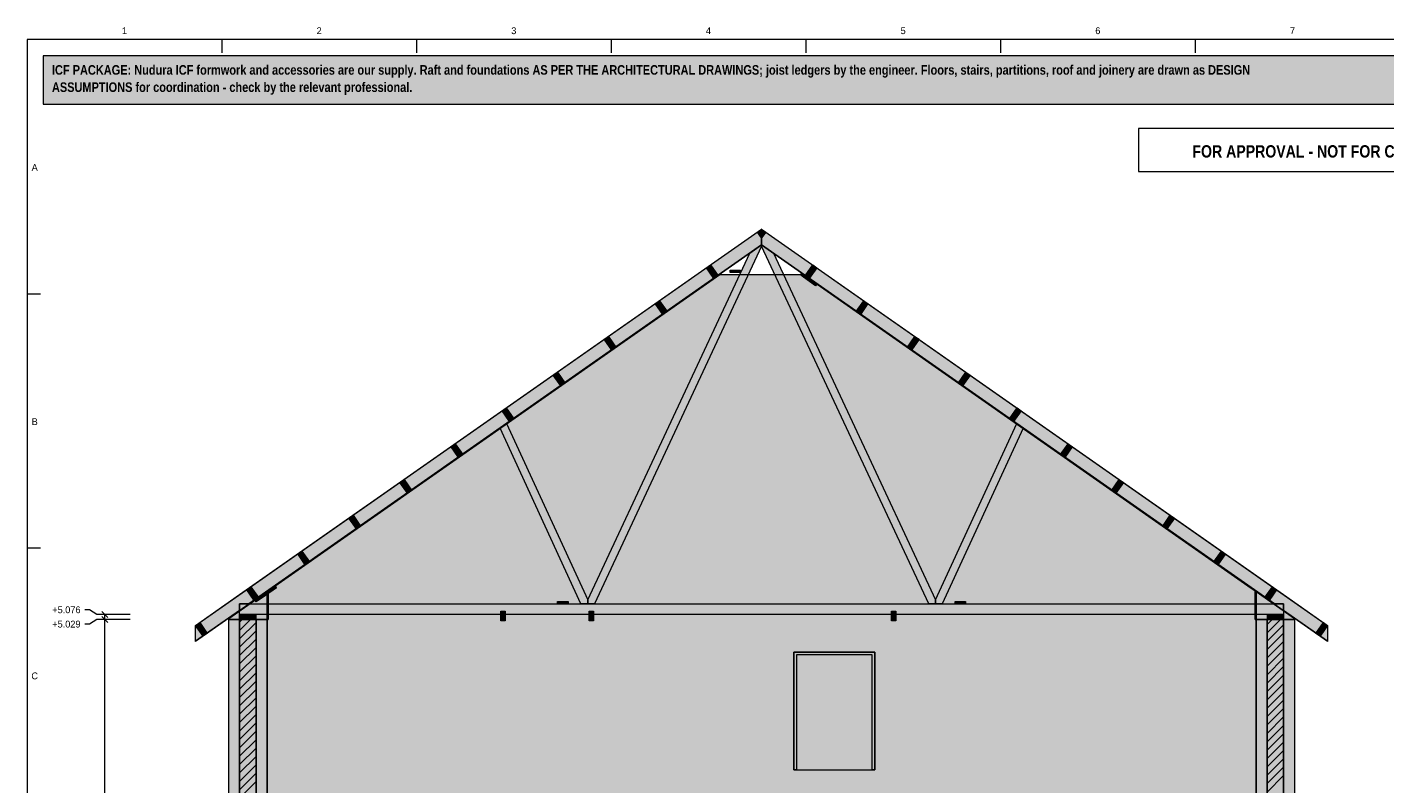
# Model space of a CAD drawing. Header units: millimetres. Extents: x 17 to 413, y 4 to 292.
# Tile 5 of 6: x 20 to 272, y 152 to 292. Entities that reach past the tile are written whole.
import ezdxf
from ezdxf.enums import TextEntityAlignment as Align

# ---------------------------------------------------------------- set-up
doc = ezdxf.new("R2010")
doc.units = ezdxf.units.MM
for name, color, linetype in [('FILL-C_BDBDBF', 7, 'Continuous'), ('FILL-C_CCB294', 7, 'Continuous'), ('FILL-EPS', 7, 'Continuous'), ('FILL-TIMBER', 7, 'Continuous'), ('FILL-WHITE', 7, 'Continuous'), ('LINE-CORE', 7, 'Continuous'), ('LINE-INK', 7, 'Continuous'), ('LINE-RED', 7, 'Continuous'), ('LINE-STEEL_GREY', 7, 'Continuous'), ('LINE-TIMBER_DK', 7, 'Continuous'), ('TEXT-INK', 7, 'Continuous'), ('TEXT-RED', 7, 'Continuous'), ('TEXT-STEEL_GREY', 7, 'Continuous')]:
    doc.layers.add(name, color=color, linetype=linetype)
doc.styles.add('OpenSansCondensed-Bold', font='OpenSansCondensed-Bold.ttf')

msp = doc.modelspace()

# ---------------------------------------------------------------- hatches: boundary and pattern name
at = {"layer": 'FILL-C_BDBDBF', "true_color": 0xbdbdbf}
h = msp.add_hatch(color=9, dxfattribs=at)
h.dxf.hatch_style = 1
h.paths.add_polyline_path([(62.48, 81.81), (60.62, 81.81), (59.43, 81.81), (59.43, 182.39), (62.48, 182.39)])
h = msp.add_hatch(color=9, dxfattribs=at)
h.dxf.hatch_style = 1
h.paths.add_polyline_path([(253.17, 124.49), (250.12, 124.49), (250.12, 182.39), (253.17, 182.39)])
at = {"layer": 'FILL-C_CCB294', "true_color": 0xccb294}
h = msp.add_hatch(color=253, dxfattribs=at)
h.dxf.hatch_style = 1
h.paths.add_polyline_path([(59.43, 182.39), (59.43, 182.47), (59.43, 183.33), (62.17, 183.33), (62.43, 183.33), (62.43, 183.24), (62.43, 182.39), (59.7, 182.39)])
h = msp.add_hatch(color=253, dxfattribs=at)
h.dxf.hatch_style = 1
h.paths.add_polyline_path([(59.43, 182.39), (59.43, 182.47), (59.43, 183.33), (62.17, 183.33), (62.43, 183.33), (62.43, 183.24), (62.43, 182.39), (59.7, 182.39)])
h = msp.add_hatch(color=253, dxfattribs=at)
h.dxf.hatch_style = 1
h.paths.add_polyline_path([(250.17, 182.39), (250.17, 182.47), (250.17, 183.33), (252.9, 183.33), (253.17, 183.33), (253.17, 183.24), (253.17, 182.39), (250.44, 182.39)])
h = msp.add_hatch(color=253, dxfattribs=at)
h.dxf.hatch_style = 1
h.paths.add_polyline_path([(250.17, 182.39), (250.17, 182.47), (250.17, 183.33), (252.9, 183.33), (253.17, 183.33), (253.17, 183.24), (253.17, 182.39), (250.44, 182.39)])
at = {"layer": 'FILL-EPS', "true_color": 0xccffff}
h = msp.add_hatch(color=7, dxfattribs=at)
h.dxf.hatch_style = 1
h.paths.add_polyline_path([(57.4, 100.5), (57.4, 131.05), (57.4, 136.67), (57.4, 138.2), (57.4, 143.94), (57.4, 167.12), (57.4, 179.15), (57.4, 182.39), (59.43, 182.39), (59.43, 81.81), (59.43, 73.48), (59.43, 72.66), (59.25, 72.66), (57.4, 72.66), (57.4, 80.99), (57.4, 81.81)])
h = msp.add_hatch(color=7, dxfattribs=at)
h.dxf.hatch_style = 1
h.paths.add_polyline_path([(64.51, 182.39), (64.51, 181.76), (64.51, 181.41), (64.51, 181.02), (64.51, 179.32), (64.51, 166.76), (64.51, 144.11), (64.51, 136.67), (64.51, 135.49), (64.51, 134.48), (64.51, 133.78), (64.51, 131.16), (64.51, 111.85), (64.51, 81.81), (62.48, 81.81), (62.48, 182.39), (63.88, 182.39)])
h = msp.add_hatch(color=7, dxfattribs=at)
h.dxf.hatch_style = 1
h.paths.add_polyline_path([(248.09, 136.67), (248.09, 138.19), (248.09, 147.58), (248.09, 159.47), (248.09, 177.89), (248.09, 182.39), (250.12, 182.39), (250.12, 124.49), (248.36, 124.49), (248.09, 124.49), (248.09, 124.75)])
h = msp.add_hatch(color=7, dxfattribs=at)
h.dxf.hatch_style = 1
h.paths.add_polyline_path([(255.2, 182.39), (255.2, 181.71), (255.2, 181.33), (255.2, 180.64), (255.2, 177.68), (255.2, 160.23), (255.2, 147.21), (255.2, 136.67), (255.2, 135.33), (255.2, 134.88), (255.2, 134.12), (255.2, 123.99), (253.28, 123.99), (253.19, 123.99), (253.19, 124.01), (253.19, 124.49), (253.17, 124.49), (253.17, 182.39), (254.57, 182.39)])
at = {"layer": 'FILL-TIMBER', "true_color": 0xedd6a8}
h = msp.add_hatch(color=41, dxfattribs=at)
h.dxf.hatch_style = 1
h.paths.add_polyline_path([(150.51, 246.76), (150.43, 246.76), (150.43, 246.78), (150.43, 247.2), (152.3, 247.2), (152.37, 247.2), (152.37, 247.19), (152.37, 246.76)])
h = msp.add_hatch(color=41, dxfattribs=at)
h.dxf.hatch_style = 1
h.paths.add_polyline_path([(164.07, 245.9), (164.06, 245.91), (164.31, 246.27), (164.31, 246.27), (164.33, 246.26), (166.57, 244.69), (166.57, 244.68), (166.32, 244.32)])
h = msp.add_hatch(color=41, dxfattribs=at)
h.dxf.hatch_style = 1
h.paths.add_polyline_path([(64.03, 186.73), (63.98, 186.7), (63.98, 186.71), (63.73, 187.06), (63.77, 187.09), (66, 188.64), (66.24, 188.29), (66.25, 188.28)])
h = msp.add_hatch(color=41, dxfattribs=at)
h.dxf.hatch_style = 1
h.paths.add_polyline_path([(118.52, 185.28), (118.44, 185.28), (118.44, 185.3), (118.44, 185.72), (120.31, 185.72), (120.38, 185.72), (120.38, 185.7), (120.38, 185.28)])
h = msp.add_hatch(color=41, dxfattribs=at)
h.dxf.hatch_style = 1
h.paths.add_polyline_path([(192.3, 185.28), (192.22, 185.28), (192.22, 185.3), (192.22, 185.72), (194.08, 185.72), (194.16, 185.72), (194.16, 185.7), (194.16, 185.28)])
at = {"layer": 'FILL-WHITE', "true_color": 0xfff5f0}
h = msp.add_hatch(color=7, dxfattribs=at)
h.dxf.hatch_style = 1
h.paths.add_polyline_path([(23, 278), (307, 278), (307, 287), (23, 287)])
at = {"layer": 'FILL-WHITE', "true_color": 0xffffff}
h = msp.add_hatch(color=7, dxfattribs=at)
h.dxf.hatch_style = 1
h.paths.add_polyline_path([(51.26, 181.27), (156.3, 254.82), (156.3, 251.84), (51.26, 178.29), (51.26, 181.27)])
h = msp.add_hatch(color=7, dxfattribs=at)
h.dxf.hatch_style = 1
h.paths.add_polyline_path([(51.26, 178.29), (51.26, 181.27), (156.3, 254.82), (156.3, 251.84), (51.26, 178.29)])
h = msp.add_hatch(color=7, dxfattribs=at)
h.dxf.hatch_style = 1
h.paths.add_polyline_path([(51.26, 181.27), (156.3, 254.82), (156.3, 251.84), (51.26, 178.29)])
h = msp.add_hatch(color=7, dxfattribs=at)
h.dxf.hatch_style = 1
h.paths.add_polyline_path([(51.26, 181.27), (156.3, 254.82), (156.3, 251.84), (51.26, 178.29), (51.26, 181.27)])
h = msp.add_hatch(color=7, dxfattribs=at)
h.dxf.hatch_style = 1
h.paths.add_polyline_path([(51.26, 181.27), (59.43, 186.99), (156.3, 254.82), (156.3, 251.89), (61.16, 185.27), (59.43, 185.27), (59.43, 184.06), (51.26, 178.34)])
h = msp.add_hatch(color=7, dxfattribs=at)
h.dxf.hatch_style = 1
h.paths.add_polyline_path([(51.26, 181.27), (51.26, 181.27), (156.3, 254.82), (156.3, 251.89), (61.16, 185.27), (59.43, 185.27), (59.43, 184.06), (51.26, 178.34), (51.26, 181.27), (51.26, 181.27)])
h = msp.add_hatch(color=7, dxfattribs=at)
h.dxf.hatch_style = 1
h.paths.add_polyline_path([(155.53, 254.28), (156.3, 254.82), (156.3, 253.18)])
h = msp.add_hatch(color=7, dxfattribs=at)
h.dxf.hatch_style = 1
h.paths.add_polyline_path([(156.3, 253.18), (155.53, 254.28), (156.3, 254.82)])
h = msp.add_hatch(color=7, dxfattribs=at)
h.dxf.hatch_style = 1
h.paths.add_polyline_path([(156.3, 254.82), (156.3, 254.82), (253.17, 186.99), (253.17, 186.99), (253.17, 186.99), (261.34, 181.27), (261.34, 181.27), (261.34, 178.34), (253.17, 184.06), (253.17, 185.27), (251.45, 185.27), (156.3, 251.89), (156.3, 254.82), (156.29, 254.83)])
h = msp.add_hatch(color=7, dxfattribs=at)
h.dxf.hatch_style = 1
h.paths.add_polyline_path([(156.33, 254.84), (156.33, 254.84), (156.33, 254.84), (156.33, 254.84), (156.3, 254.82)])
h = msp.add_hatch(color=7, dxfattribs=at)
h.dxf.hatch_style = 1
h.paths.add_polyline_path([(156.3, 251.84), (156.3, 254.82), (261.34, 181.27), (261.34, 178.29), (156.3, 251.84)])
h = msp.add_hatch(color=7, dxfattribs=at)
h.dxf.hatch_style = 1
h.paths.add_polyline_path([(156.3, 251.84), (156.3, 254.82), (261.34, 181.27), (261.34, 178.29), (156.3, 251.84)])
h = msp.add_hatch(color=7, dxfattribs=at)
h.dxf.hatch_style = 1
h.paths.add_polyline_path([(156.3, 253.18), (156.3, 254.82), (157.07, 254.28)])
h = msp.add_hatch(color=7, dxfattribs=at)
h.dxf.hatch_style = 1
h.paths.add_polyline_path([(156.3, 253.18), (156.3, 254.82), (157.07, 254.28)])
h = msp.add_hatch(color=7, dxfattribs=at)
h.dxf.hatch_style = 1
h.paths.add_polyline_path([(156.3, 251.84), (156.3, 254.82), (261.34, 181.27), (261.34, 178.29), (156.3, 251.84)])
h = msp.add_hatch(color=7, dxfattribs=at)
h.dxf.hatch_style = 1
h.paths.add_polyline_path([(156.3, 251.84), (156.3, 254.82), (261.34, 181.27), (261.34, 178.29), (156.3, 251.84)])
h = msp.add_hatch(color=7, dxfattribs=at)
h.dxf.hatch_style = 1
h.paths.add_polyline_path([(156.3, 254.82), (253.17, 186.99), (261.34, 181.27), (261.34, 178.34), (253.17, 184.06), (253.17, 185.27), (251.45, 185.27), (156.3, 251.89)])
h = msp.add_hatch(color=7, dxfattribs=at)
h.dxf.hatch_style = 1
h.paths.add_polyline_path([(154.1, 250.35), (156.3, 251.89), (156.3, 251.65), (125.26, 185.27), (124.02, 185.27), (124.02, 186.01)])
h = msp.add_hatch(color=7, dxfattribs=at)
h.dxf.hatch_style = 1
h.paths.add_polyline_path([(154.1, 250.35), (156.3, 251.89), (156.3, 251.65), (125.26, 185.27), (124.02, 185.27), (124.02, 186.01)])
h = msp.add_hatch(color=7, dxfattribs=at)
h.dxf.hatch_style = 1
h.paths.add_polyline_path([(156.3, 251.89), (158.5, 250.35), (188.59, 186.01), (188.59, 185.27), (187.34, 185.27), (156.3, 251.65)])
h = msp.add_hatch(color=7, dxfattribs=at)
h.dxf.hatch_style = 1
h.paths.add_polyline_path([(158.5, 250.35), (188.59, 186.01), (188.59, 185.27), (187.34, 185.27), (187.35, 185.26), (187.34, 185.27), (187.34, 185.27), (156.3, 251.65), (156.3, 251.89)])
h = msp.add_hatch(color=7, dxfattribs=at)
h.dxf.hatch_style = 1
h.paths.add_polyline_path([(146.82, 248.18), (148.22, 246.18), (147.45, 245.64), (146.05, 247.64), (146.82, 248.18)])
h = msp.add_hatch(color=7, dxfattribs=at)
h.dxf.hatch_style = 1
h.paths.add_polyline_path([(146.82, 248.18), (148.22, 246.18), (147.45, 245.64), (146.05, 247.64), (146.82, 248.18)])
h = msp.add_hatch(color=7, dxfattribs=at)
h.dxf.hatch_style = 1
h.paths.add_polyline_path([(150.43, 247.2), (152.37, 247.2), (152.37, 246.76), (150.43, 246.76)])
h = msp.add_hatch(color=7, dxfattribs=at)
h.dxf.hatch_style = 1
h.paths.add_polyline_path([(164.38, 246.18), (165.78, 248.18), (166.55, 247.64), (165.15, 245.64)])
h = msp.add_hatch(color=7, dxfattribs=at)
h.dxf.hatch_style = 1
h.paths.add_polyline_path([(164.38, 246.18), (165.78, 248.18), (166.55, 247.64), (165.15, 245.64)])
h = msp.add_hatch(color=7, dxfattribs=at)
h.dxf.hatch_style = 1
h.paths.add_polyline_path([(64.52, 187.57), (148.53, 246.4), (164.07, 246.4), (248.09, 187.57), (248.09, 136.67), (64.52, 136.67)])
h.paths.add_polyline_path([(176.8, 154.46), (176.8, 175.81), (162.79, 175.81), (162.79, 154.46)], flags=0)
h = msp.add_hatch(color=7, dxfattribs=at)
h.dxf.hatch_style = 1
h.paths.add_polyline_path([(64.52, 182.39), (64.72, 182.39), (64.72, 187.71), (148.53, 246.4), (164.07, 246.4), (165.17, 245.63), (165.97, 245.07), (165.99, 245.06), (247.16, 188.22), (247.89, 187.71), (247.89, 182.39), (248.09, 182.39), (248.09, 136.67), (64.52, 136.67)])
h.paths.add_polyline_path([(177.3, 154.46), (177.3, 176.31), (177.27, 176.3), (177.27, 176.31), (162.29, 176.31), (162.29, 154.46)], flags=0)
h = msp.add_hatch(color=7, dxfattribs=at)
h.dxf.hatch_style = 1
h.paths.add_polyline_path([(148.53, 246.4), (148.56, 246.42)])
h = msp.add_hatch(color=7, dxfattribs=at)
h.dxf.hatch_style = 1
h.paths.add_polyline_path([(164.86, 245.89), (164.61, 245.52), (163.49, 246.31), (163.74, 246.67)])
h = msp.add_hatch(color=7, dxfattribs=at)
h.dxf.hatch_style = 1
h.paths.add_polyline_path([(163.49, 246.31), (163.74, 246.67), (163.74, 246.67), (164.31, 246.27), (164.31, 246.27), (164.31, 246.27), (164.31, 246.26), (164.06, 245.91), (163.49, 246.31)])
h = msp.add_hatch(color=7, dxfattribs=at)
h.dxf.hatch_style = 1
h.paths.add_polyline_path([(166.57, 244.69), (166.57, 244.68), (166.57, 244.68), (166.56, 244.67), (166.32, 244.32), (164.61, 245.52), (164.86, 245.89)])
h = msp.add_hatch(color=7, dxfattribs=at)
h.dxf.hatch_style = 1
h.paths.add_polyline_path([(137.34, 241.54), (138.74, 239.54), (137.97, 239), (136.57, 241)])
h = msp.add_hatch(color=7, dxfattribs=at)
h.dxf.hatch_style = 1
h.paths.add_polyline_path([(137.34, 241.54), (138.74, 239.54), (137.97, 239), (136.57, 241)])
h = msp.add_hatch(color=7, dxfattribs=at)
h.dxf.hatch_style = 1
h.paths.add_polyline_path([(173.86, 239.54), (175.26, 241.54), (176.03, 241), (174.63, 239)])
h = msp.add_hatch(color=7, dxfattribs=at)
h.dxf.hatch_style = 1
h.paths.add_polyline_path([(173.86, 239.54), (175.26, 241.54), (176.03, 241), (174.63, 239)])
h = msp.add_hatch(color=7, dxfattribs=at)
h.dxf.hatch_style = 1
h.paths.add_polyline_path([(127.86, 234.91), (129.26, 232.91), (128.49, 232.37), (127.09, 234.37)])
h = msp.add_hatch(color=7, dxfattribs=at)
h.dxf.hatch_style = 1
h.paths.add_polyline_path([(127.86, 234.91), (129.26, 232.91), (128.49, 232.37), (127.09, 234.37)])
h = msp.add_hatch(color=7, dxfattribs=at)
h.dxf.hatch_style = 1
h.paths.add_polyline_path([(183.34, 232.91), (184.74, 234.91), (185.51, 234.37), (184.11, 232.37)])
h = msp.add_hatch(color=7, dxfattribs=at)
h.dxf.hatch_style = 1
h.paths.add_polyline_path([(183.34, 232.91), (184.74, 234.91), (185.51, 234.37), (184.11, 232.37)])
h = msp.add_hatch(color=7, dxfattribs=at)
h.dxf.hatch_style = 1
h.paths.add_polyline_path([(119.79, 226.27), (119.02, 225.73), (117.62, 227.73), (118.39, 228.27)])
h = msp.add_hatch(color=7, dxfattribs=at)
h.dxf.hatch_style = 1
h.paths.add_polyline_path([(119.79, 226.27), (119.02, 225.73), (117.62, 227.73), (118.39, 228.27)])
h = msp.add_hatch(color=7, dxfattribs=at)
h.dxf.hatch_style = 1
h.paths.add_polyline_path([(192.82, 226.27), (194.22, 228.27), (194.99, 227.73), (193.59, 225.73)])
h = msp.add_hatch(color=7, dxfattribs=at)
h.dxf.hatch_style = 1
h.paths.add_polyline_path([(192.82, 226.27), (194.22, 228.27), (194.99, 227.73), (193.59, 225.73)])
h = msp.add_hatch(color=7, dxfattribs=at)
h.dxf.hatch_style = 1
h.paths.add_polyline_path([(108.91, 221.63), (110.31, 219.63), (109.54, 219.09), (108.14, 221.09)])
h = msp.add_hatch(color=7, dxfattribs=at)
h.dxf.hatch_style = 1
h.paths.add_polyline_path([(108.91, 221.63), (110.31, 219.63), (109.54, 219.09), (108.14, 221.09)])
h = msp.add_hatch(color=7, dxfattribs=at)
h.dxf.hatch_style = 1
h.paths.add_polyline_path([(202.3, 219.63), (203.7, 221.63), (204.47, 221.09), (203.07, 219.09)])
h = msp.add_hatch(color=7, dxfattribs=at)
h.dxf.hatch_style = 1
h.paths.add_polyline_path([(202.3, 219.63), (203.7, 221.63), (204.47, 221.09), (203.07, 219.09)])
h = msp.add_hatch(color=7, dxfattribs=at)
h.dxf.hatch_style = 1
h.paths.add_polyline_path([(108.98, 218.75), (124.02, 186.01), (124.02, 185.27), (122.77, 185.27), (107.78, 217.91)])
h = msp.add_hatch(color=7, dxfattribs=at)
h.dxf.hatch_style = 1
h.paths.add_polyline_path([(108.98, 218.75), (124.02, 186.01), (124.02, 185.27), (122.77, 185.27), (107.78, 217.91)])
h = msp.add_hatch(color=7, dxfattribs=at)
h.dxf.hatch_style = 1
h.paths.add_polyline_path([(188.59, 185.27), (188.59, 186.01), (203.63, 218.75), (204.83, 217.91), (189.83, 185.27), (188.59, 185.27)])
h = msp.add_hatch(color=7, dxfattribs=at)
h.dxf.hatch_style = 1
h.paths.add_polyline_path([(188.59, 185.27), (188.59, 186.01), (203.63, 218.75), (204.83, 217.91), (189.83, 185.27), (188.59, 185.27)])
h = msp.add_hatch(color=7, dxfattribs=at)
h.dxf.hatch_style = 1
h.paths.add_polyline_path([(100.83, 212.99), (100.06, 212.46), (98.66, 214.45), (99.43, 214.99)])
h = msp.add_hatch(color=7, dxfattribs=at)
h.dxf.hatch_style = 1
h.paths.add_polyline_path([(100.83, 212.99), (100.06, 212.46), (98.66, 214.45), (99.43, 214.99)])
h = msp.add_hatch(color=7, dxfattribs=at)
h.dxf.hatch_style = 1
h.paths.add_polyline_path([(211.78, 212.99), (213.18, 214.99), (213.95, 214.45), (212.55, 212.46)])
h = msp.add_hatch(color=7, dxfattribs=at)
h.dxf.hatch_style = 1
h.paths.add_polyline_path([(211.78, 212.99), (213.18, 214.99), (213.95, 214.45), (212.55, 212.46)])
h = msp.add_hatch(color=7, dxfattribs=at)
h.dxf.hatch_style = 1
h.paths.add_polyline_path([(89.95, 208.36), (91.35, 206.36), (90.58, 205.82), (89.18, 207.82)])
h = msp.add_hatch(color=7, dxfattribs=at)
h.dxf.hatch_style = 1
h.paths.add_polyline_path([(89.95, 208.36), (91.35, 206.36), (90.58, 205.82), (89.18, 207.82)])
h = msp.add_hatch(color=7, dxfattribs=at)
h.dxf.hatch_style = 1
h.paths.add_polyline_path([(222.03, 205.82), (221.26, 206.36), (222.66, 208.36), (223.43, 207.82), (222.03, 205.82)])
h = msp.add_hatch(color=7, dxfattribs=at)
h.dxf.hatch_style = 1
h.paths.add_polyline_path([(222.03, 205.82), (221.26, 206.36), (222.66, 208.36), (223.43, 207.82), (222.03, 205.82)])
h = msp.add_hatch(color=7, dxfattribs=at)
h.dxf.hatch_style = 1
h.paths.add_polyline_path([(80.47, 201.72), (81.87, 199.72), (81.1, 199.18), (79.7, 201.18)])
h = msp.add_hatch(color=7, dxfattribs=at)
h.dxf.hatch_style = 1
h.paths.add_polyline_path([(80.47, 201.72), (81.87, 199.72), (81.1, 199.18), (79.7, 201.18)])
h = msp.add_hatch(color=7, dxfattribs=at)
h.dxf.hatch_style = 1
h.paths.add_polyline_path([(230.74, 199.72), (232.13, 201.72), (232.9, 201.18), (231.51, 199.18)])
h = msp.add_hatch(color=7, dxfattribs=at)
h.dxf.hatch_style = 1
h.paths.add_polyline_path([(230.74, 199.72), (232.13, 201.72), (232.9, 201.18), (231.51, 199.18)])
h = msp.add_hatch(color=7, dxfattribs=at)
h.dxf.hatch_style = 1
h.paths.add_polyline_path([(72.39, 193.08), (71.62, 192.54), (70.22, 194.54), (70.99, 195.08)])
h = msp.add_hatch(color=7, dxfattribs=at)
h.dxf.hatch_style = 1
h.paths.add_polyline_path([(72.39, 193.08), (71.62, 192.54), (70.22, 194.54), (70.99, 195.08)])
h = msp.add_hatch(color=7, dxfattribs=at)
h.dxf.hatch_style = 1
h.paths.add_polyline_path([(240.21, 193.08), (241.61, 195.08), (242.38, 194.54), (240.98, 192.54)])
h = msp.add_hatch(color=7, dxfattribs=at)
h.dxf.hatch_style = 1
h.paths.add_polyline_path([(240.21, 193.08), (241.61, 195.08), (242.38, 194.54), (240.98, 192.54)])
h = msp.add_hatch(color=7, dxfattribs=at)
h.dxf.hatch_style = 1
h.paths.add_polyline_path([(57.4, 136.67), (57.4, 166.04), (57.4, 166.06), (57.4, 182.59), (64.52, 187.57), (64.52, 187.6), (64.52, 187.6), (64.53, 187.6), (64.53, 187.6), (64.53, 187.59), (64.52, 187.57), (64.52, 136.67)])
h = msp.add_hatch(color=7, dxfattribs=at)
h.dxf.hatch_style = 1
h.paths.add_polyline_path([(57.4, 182.59), (60.94, 185.07), (64.52, 187.57), (64.52, 182.39), (57.4, 182.39)])
h = msp.add_hatch(color=7, dxfattribs=at)
h.dxf.hatch_style = 1
h.paths.add_polyline_path([(62.91, 186.45), (62.14, 185.91), (60.74, 187.9), (61.51, 188.44)])
h = msp.add_hatch(color=7, dxfattribs=at)
h.dxf.hatch_style = 1
h.paths.add_polyline_path([(62.91, 186.45), (62.14, 185.91), (60.74, 187.9), (61.51, 188.44)])
h = msp.add_hatch(color=7, dxfattribs=at)
h.dxf.hatch_style = 1
h.paths.add_polyline_path([(62.23, 186), (63.73, 187.06), (63.98, 186.71), (63.98, 186.7), (62.48, 185.64)])
h = msp.add_hatch(color=7, dxfattribs=at)
h.dxf.hatch_style = 1
h.paths.add_polyline_path([(62.48, 185.64), (62.23, 186), (63.34, 186.79), (63.59, 186.43)])
h = msp.add_hatch(color=7, dxfattribs=at)
h.dxf.hatch_style = 1
h.paths.add_polyline_path([(66, 188.64), (66.24, 188.3), (66.24, 188.29), (66.25, 188.28), (63.59, 186.43), (63.34, 186.79)])
h = msp.add_hatch(color=7, dxfattribs=at)
h.dxf.hatch_style = 1
h.paths.add_polyline_path([(64.72, 187.71), (64.72, 182.39), (64.52, 182.39), (64.52, 187.57)])
h = msp.add_hatch(color=7, dxfattribs=at)
h.dxf.hatch_style = 1
h.paths.add_polyline_path([(248.09, 187.57), (248.09, 182.39), (247.89, 182.39), (247.89, 187.71)])
h = msp.add_hatch(color=7, dxfattribs=at)
h.dxf.hatch_style = 1
h.paths.add_polyline_path([(248.09, 187.57), (255.2, 182.59), (255.2, 136.67), (248.09, 136.67)])
h = msp.add_hatch(color=7, dxfattribs=at)
h.dxf.hatch_style = 1
h.paths.add_polyline_path([(255.2, 182.59), (255.2, 182.39), (248.09, 182.39), (248.09, 187.57)])
h = msp.add_hatch(color=7, dxfattribs=at)
h.dxf.hatch_style = 1
h.paths.add_polyline_path([(249.69, 186.45), (251.09, 188.44), (251.86, 187.9), (250.46, 185.91)])
h = msp.add_hatch(color=7, dxfattribs=at)
h.dxf.hatch_style = 1
h.paths.add_polyline_path([(249.69, 186.45), (251.09, 188.44), (251.86, 187.9), (250.46, 185.91)])
h = msp.add_hatch(color=7, dxfattribs=at)
h.dxf.hatch_style = 1
h.paths.add_polyline_path([(59.43, 185.27), (253.17, 185.27), (253.17, 183.33), (59.43, 183.33)])
h = msp.add_hatch(color=7, dxfattribs=at)
h.dxf.hatch_style = 1
h.paths.add_polyline_path([(59.43, 185.27), (253.17, 185.27), (253.17, 183.33), (59.43, 183.33)])
h = msp.add_hatch(color=7, dxfattribs=at)
h.dxf.hatch_style = 1
h.paths.add_polyline_path([(107.93, 183.93), (108.73, 183.93), (108.73, 182.13), (107.93, 182.13)])
h = msp.add_hatch(color=7, dxfattribs=at)
h.dxf.hatch_style = 1
h.paths.add_polyline_path([(108.73, 183.93), (108.73, 182.13), (107.93, 182.13), (107.93, 183.93)])
h = msp.add_hatch(color=7, dxfattribs=at)
h.dxf.hatch_style = 1
h.paths.add_polyline_path([(118.44, 185.72), (120.38, 185.72), (120.38, 185.28), (118.44, 185.28)])
h = msp.add_hatch(color=7, dxfattribs=at)
h.dxf.hatch_style = 1
h.paths.add_polyline_path([(124.31, 183.93), (125.11, 183.93), (125.11, 182.13), (124.31, 182.13)])
h = msp.add_hatch(color=7, dxfattribs=at)
h.dxf.hatch_style = 1
h.paths.add_polyline_path([(125.11, 183.93), (125.11, 182.13), (124.31, 182.13), (124.31, 183.93)])
h = msp.add_hatch(color=7, dxfattribs=at)
h.dxf.hatch_style = 1
h.paths.add_polyline_path([(180.39, 183.93), (181.19, 183.93), (181.19, 182.13), (180.39, 182.13)])
h = msp.add_hatch(color=7, dxfattribs=at)
h.dxf.hatch_style = 1
h.paths.add_polyline_path([(181.19, 183.93), (181.19, 182.13), (180.39, 182.13), (180.39, 183.93)])
h = msp.add_hatch(color=7, dxfattribs=at)
h.dxf.hatch_style = 1
h.paths.add_polyline_path([(192.22, 185.72), (194.16, 185.72), (194.16, 185.28), (192.22, 185.28)])
h = msp.add_hatch(color=7, dxfattribs=at)
h.dxf.hatch_style = 1
h.paths.add_polyline_path([(53.43, 179.81), (52.66, 179.27), (51.26, 181.27), (52.03, 181.81)])
h = msp.add_hatch(color=7, dxfattribs=at)
h.dxf.hatch_style = 1
h.paths.add_polyline_path([(53.43, 179.81), (52.66, 179.27), (51.26, 181.27), (52.03, 181.81)])
h = msp.add_hatch(color=7, dxfattribs=at)
h.dxf.hatch_style = 1
h.paths.add_polyline_path([(57.4, 182.39), (64.51, 182.39), (64.51, 182.4), (64.51, 182.39), (64.52, 182.39), (64.52, 136.67), (64.52, 136.67), (64.52, 136.67), (64.52, 136.65), (64.52, 136.64), (64.52, 136.64), (64.52, 136.64), (64.52, 136.64), (64.52, 136.64), (64.51, 136.67), (57.4, 136.67), (57.4, 166.08), (57.4, 166.1)])
h = msp.add_hatch(color=7, dxfattribs=at)
h.dxf.hatch_style = 1
h.paths.add_polyline_path([(57.4, 182.39), (64.51, 182.39), (64.51, 136.67), (57.4, 136.67)])
h = msp.add_hatch(color=7, dxfattribs=at)
h.dxf.hatch_style = 1
h.paths.add_polyline_path([(59.43, 183.33), (62.43, 183.33), (62.43, 182.39), (59.43, 182.39)])
h = msp.add_hatch(color=7, dxfattribs=at)
h.dxf.hatch_style = 1
h.paths.add_polyline_path([(255.2, 182.39), (255.2, 136.67), (248.09, 136.67), (248.09, 136.67), (248.09, 166.09), (248.09, 166.1), (248.09, 166.1), (248.09, 182.39), (248.09, 182.39)])
h = msp.add_hatch(color=7, dxfattribs=at)
h.dxf.hatch_style = 1
h.paths.add_polyline_path([(248.09, 136.67), (248.09, 182.39), (255.2, 182.39), (255.2, 136.67)])
h = msp.add_hatch(color=7, dxfattribs=at)
h.dxf.hatch_style = 1
h.paths.add_polyline_path([(250.17, 183.33), (253.17, 183.33), (253.17, 182.39), (250.17, 182.39)])
h = msp.add_hatch(color=7, dxfattribs=at)
h.dxf.hatch_style = 1
h.paths.add_polyline_path([(259.17, 179.81), (260.57, 181.81), (261.34, 181.27), (259.94, 179.27)])
h = msp.add_hatch(color=7, dxfattribs=at)
h.dxf.hatch_style = 1
h.paths.add_polyline_path([(259.17, 179.81), (260.57, 181.81), (261.34, 181.27), (259.94, 179.27)])
h = msp.add_hatch(color=7, dxfattribs=at)
h.dxf.hatch_style = 1
h.paths.add_polyline_path([(177.3, 176.31), (177.3, 154.46), (176.8, 154.46), (176.8, 175.81), (162.79, 175.81), (162.79, 154.46), (162.29, 154.46), (162.29, 176.31)])

# ---------------------------------------------------------------- linework, layer by layer
at = {"layer": 'LINE-CORE', "lineweight": 5}
for points in [[(51.26, 181.27), (51.26, 181.27), (51.26, 181.27), (156.3, 254.82), (156.3, 251.84), (156.3, 251.84), (156.3, 251.84), (156.3, 251.84), (51.26, 178.29), (51.26, 181.27), (51.26, 181.27)], [(51.26, 178.29), (51.26, 181.27), (156.3, 254.82), (156.3, 254.82), (156.3, 254.82), (156.3, 254.82), (156.3, 251.84), (51.26, 178.29), (51.26, 178.29)], [(51.26, 181.27), (156.3, 254.82), (156.3, 254.82), (156.3, 254.82), (156.3, 254.82), (156.3, 251.84), (51.26, 178.29), (51.26, 178.29), (51.26, 178.29)], [(51.26, 181.27), (51.26, 181.27), (51.26, 181.27), (156.3, 254.82), (156.3, 251.84), (156.3, 251.84), (156.3, 251.84), (156.3, 251.84), (51.26, 178.29), (51.26, 181.27), (51.26, 181.27)], [(51.26, 181.27), (59.43, 186.99), (156.3, 254.82), (156.3, 251.89), (61.16, 185.27), (59.43, 185.27), (59.43, 184.06), (51.26, 178.34)], [(51.26, 181.27), (51.26, 181.27), (156.3, 254.82), (156.3, 251.89), (61.16, 185.27), (59.43, 185.27), (59.43, 184.06), (59.43, 184.06), (59.43, 184.06), (59.43, 184.06), (51.26, 178.34), (51.26, 181.27), (51.26, 181.27)], [(155.53, 254.28), (156.3, 254.82), (156.3, 253.18)], [(156.3, 253.18), (155.53, 254.28), (156.3, 254.82)], [(156.3, 254.82), (156.3, 254.82), (253.17, 186.99), (253.17, 186.99), (253.17, 186.99), (261.34, 181.27), (261.34, 181.27), (261.34, 181.27), (261.34, 178.34), (261.34, 178.34), (261.34, 178.34), (261.34, 178.34), (253.17, 184.06), (253.17, 185.27), (251.45, 185.27), (251.45, 185.27), (156.3, 251.89), (156.3, 254.82), (156.29, 254.83)], [(156.33, 254.84), (156.33, 254.84), (156.33, 254.84), (156.33, 254.84), (156.3, 254.82)], [(156.3, 251.84), (156.3, 254.82), (261.34, 181.27), (261.34, 181.27), (261.34, 181.27), (261.34, 178.29), (156.3, 251.84), (156.3, 251.84), (156.3, 251.84)], [(156.3, 251.84), (156.3, 254.82), (261.34, 181.27), (261.34, 181.27), (261.34, 181.27), (261.34, 178.29), (156.3, 251.84), (156.3, 251.84), (156.3, 251.84)], [(156.3, 253.18), (156.3, 254.82), (157.07, 254.28)], [(156.3, 253.18), (156.3, 254.82), (157.07, 254.28)], [(156.3, 251.84), (156.3, 254.82), (261.34, 181.27), (261.34, 181.27), (261.34, 181.27), (261.34, 178.29), (156.3, 251.84), (156.3, 251.84), (156.3, 251.84)], [(156.3, 251.84), (156.3, 254.82), (261.34, 181.27), (261.34, 181.27), (261.34, 181.27), (261.34, 178.29), (156.3, 251.84), (156.3, 251.84), (156.3, 251.84)], [(156.3, 254.82), (253.17, 186.99), (253.17, 186.99), (261.34, 181.27), (261.34, 181.27), (261.34, 181.27), (261.34, 178.34), (253.17, 184.06), (253.17, 184.06), (253.17, 185.27), (251.45, 185.27), (251.45, 185.27), (251.45, 185.27), (156.3, 251.89)], [(154.1, 250.35), (156.3, 251.89), (156.3, 251.65), (125.26, 185.27), (124.02, 185.27), (124.02, 186.01)], [(154.1, 250.35), (156.3, 251.89), (156.3, 251.65), (125.26, 185.27), (124.02, 185.27), (124.02, 186.01)], [(156.3, 251.89), (158.5, 250.35), (188.59, 186.01), (188.59, 185.27), (187.34, 185.27), (156.3, 251.65)], [(158.5, 250.35), (158.5, 250.35), (158.5, 250.35), (158.5, 250.35), (188.59, 186.01), (188.59, 186.01), (188.59, 186.01), (188.59, 186.01), (188.59, 185.27), (187.34, 185.27), (187.35, 185.26), (187.34, 185.27), (187.34, 185.27), (156.3, 251.65), (156.3, 251.89)], [(146.82, 248.18), (146.82, 248.18), (148.22, 246.18), (147.45, 245.64), (147.45, 245.64), (147.45, 245.64), (146.05, 247.64), (146.82, 248.18), (146.82, 248.18)], [(146.82, 248.18), (146.82, 248.18), (148.22, 246.18), (147.45, 245.64), (147.45, 245.64), (147.45, 245.64), (146.05, 247.64), (146.82, 248.18), (146.82, 248.18)], [(150.43, 247.2), (152.37, 247.2), (152.37, 247.2), (152.37, 246.76), (150.43, 246.76), (150.43, 246.76)], [(164.38, 246.18), (165.78, 248.18), (165.78, 248.18), (165.78, 248.18), (165.78, 248.18), (166.55, 247.64), (165.15, 245.64), (165.15, 245.64), (165.15, 245.64)], [(164.38, 246.18), (165.78, 248.18), (165.78, 248.18), (165.78, 248.18), (165.78, 248.18), (166.55, 247.64), (165.15, 245.64), (165.15, 245.64), (165.15, 245.64)], [(64.52, 187.57), (148.53, 246.4), (164.07, 246.4), (164.07, 246.4), (164.07, 246.4), (248.09, 187.57), (248.09, 187.57), (248.09, 136.67), (248.09, 136.67), (64.52, 136.67)], [(64.52, 182.39), (64.72, 182.39), (64.72, 187.71), (148.53, 246.4), (148.53, 246.4), (148.53, 246.4), (164.07, 246.4), (164.07, 246.4), (165.17, 245.63), (165.97, 245.07), (165.99, 245.06), (247.16, 188.22), (247.89, 187.71), (247.89, 182.39), (248.09, 182.39), (248.09, 136.67), (248.09, 136.67), (64.52, 136.67)], [(148.53, 246.4), (148.53, 246.4), (148.53, 246.4), (148.56, 246.42), (148.53, 246.4)], [(164.86, 245.89), (164.61, 245.52), (163.49, 246.31), (163.74, 246.67)], [(163.49, 246.31), (163.74, 246.67), (163.74, 246.67), (164.31, 246.27), (164.31, 246.27), (164.31, 246.27), (164.31, 246.27), (164.31, 246.26), (164.06, 245.91), (163.49, 246.31), (163.49, 246.31), (163.49, 246.31), (163.49, 246.31)], [(166.57, 244.69), (166.57, 244.68), (166.57, 244.68), (166.56, 244.67), (166.32, 244.32), (164.61, 245.52), (164.86, 245.89)], [(137.34, 241.54), (137.34, 241.54), (138.74, 239.54), (137.97, 239), (137.97, 239), (137.97, 239), (136.57, 241), (137.34, 241.54)], [(137.34, 241.54), (137.34, 241.54), (138.74, 239.54), (137.97, 239), (137.97, 239), (137.97, 239), (136.57, 241), (137.34, 241.54)], [(173.86, 239.54), (175.26, 241.54), (176.03, 241), (174.63, 239)], [(173.86, 239.54), (175.26, 241.54), (176.03, 241), (174.63, 239)], [(127.86, 234.91), (127.86, 234.91), (129.26, 232.91), (128.49, 232.37), (128.49, 232.37), (128.49, 232.37), (127.09, 234.37), (127.86, 234.91)], [(127.86, 234.91), (127.86, 234.91), (129.26, 232.91), (128.49, 232.37), (128.49, 232.37), (128.49, 232.37), (127.09, 234.37), (127.86, 234.91)], [(183.34, 232.91), (184.74, 234.91), (184.74, 234.91), (184.74, 234.91), (185.51, 234.37), (184.11, 232.37), (184.11, 232.37), (184.11, 232.37)], [(183.34, 232.91), (184.74, 234.91), (184.74, 234.91), (184.74, 234.91), (185.51, 234.37), (184.11, 232.37), (184.11, 232.37), (184.11, 232.37)], [(119.79, 226.27), (119.02, 225.73), (117.62, 227.73), (118.39, 228.27)], [(119.79, 226.27), (119.02, 225.73), (117.62, 227.73), (118.39, 228.27)], [(192.82, 226.27), (194.22, 228.27), (194.22, 228.27), (194.22, 228.27), (194.99, 227.73), (193.59, 225.73), (193.59, 225.73), (193.59, 225.73)], [(192.82, 226.27), (194.22, 228.27), (194.22, 228.27), (194.22, 228.27), (194.99, 227.73), (193.59, 225.73), (193.59, 225.73), (193.59, 225.73)], [(108.91, 221.63), (108.91, 221.63), (110.31, 219.63), (109.54, 219.09), (109.54, 219.09), (109.54, 219.09), (108.14, 221.09), (108.91, 221.63)], [(108.91, 221.63), (108.91, 221.63), (110.31, 219.63), (109.54, 219.09), (109.54, 219.09), (109.54, 219.09), (108.14, 221.09), (108.91, 221.63)], [(202.3, 219.63), (203.7, 221.63), (204.47, 221.09), (203.07, 219.09)], [(202.3, 219.63), (203.7, 221.63), (204.47, 221.09), (203.07, 219.09)], [(108.98, 218.75), (108.98, 218.75), (124.02, 186.01), (124.02, 186.01), (124.02, 186.01), (124.02, 186.01), (124.02, 186.01), (124.02, 185.27), (122.77, 185.27), (107.78, 217.91), (108.98, 218.75)], [(108.98, 218.75), (108.98, 218.75), (124.02, 186.01), (124.02, 186.01), (124.02, 186.01), (124.02, 186.01), (124.02, 186.01), (124.02, 185.27), (122.77, 185.27), (107.78, 217.91), (108.98, 218.75)], [(188.59, 185.27), (188.59, 186.01), (203.63, 218.75), (203.63, 218.75), (203.63, 218.75), (204.83, 217.91), (189.83, 185.27), (189.83, 185.27), (188.59, 185.27), (188.59, 185.27)], [(188.59, 185.27), (188.59, 186.01), (203.63, 218.75), (203.63, 218.75), (203.63, 218.75), (204.83, 217.91), (189.83, 185.27), (189.83, 185.27), (188.59, 185.27), (188.59, 185.27)], [(100.83, 212.99), (100.06, 212.46), (98.66, 214.45), (99.43, 214.99)], [(100.83, 212.99), (100.06, 212.46), (98.66, 214.45), (99.43, 214.99)], [(211.78, 212.99), (213.18, 214.99), (213.18, 214.99), (213.18, 214.99), (213.95, 214.45), (212.55, 212.46), (212.55, 212.46), (212.55, 212.46)], [(211.78, 212.99), (213.18, 214.99), (213.18, 214.99), (213.18, 214.99), (213.95, 214.45), (212.55, 212.46), (212.55, 212.46), (212.55, 212.46)], [(89.95, 208.36), (89.95, 208.36), (91.35, 206.36), (90.58, 205.82), (90.58, 205.82), (90.58, 205.82), (89.18, 207.82), (89.95, 208.36)], [(89.95, 208.36), (89.95, 208.36), (91.35, 206.36), (90.58, 205.82), (90.58, 205.82), (90.58, 205.82), (89.18, 207.82), (89.95, 208.36)], [(222.03, 205.82), (221.26, 206.36), (222.66, 208.36), (222.66, 208.36), (222.66, 208.36), (223.43, 207.82), (222.03, 205.82), (222.03, 205.82)], [(222.03, 205.82), (221.26, 206.36), (222.66, 208.36), (222.66, 208.36), (222.66, 208.36), (223.43, 207.82), (222.03, 205.82), (222.03, 205.82)], [(80.47, 201.72), (80.47, 201.72), (81.87, 199.72), (81.1, 199.18), (81.1, 199.18), (81.1, 199.18), (79.7, 201.18), (80.47, 201.72)], [(80.47, 201.72), (80.47, 201.72), (81.87, 199.72), (81.1, 199.18), (81.1, 199.18), (81.1, 199.18), (79.7, 201.18), (80.47, 201.72)], [(230.74, 199.72), (232.13, 201.72), (232.9, 201.18), (231.51, 199.18)], [(230.74, 199.72), (232.13, 201.72), (232.9, 201.18), (231.51, 199.18)], [(72.39, 193.08), (71.62, 192.54), (70.22, 194.54), (70.99, 195.08)], [(72.39, 193.08), (71.62, 192.54), (70.22, 194.54), (70.99, 195.08)], [(240.21, 193.08), (241.61, 195.08), (242.38, 194.54), (240.98, 192.54)], [(240.21, 193.08), (241.61, 195.08), (242.38, 194.54), (240.98, 192.54)], [(57.4, 136.67), (57.4, 166.04), (57.4, 166.06), (57.4, 182.59), (64.52, 187.57), (64.52, 187.6), (64.52, 187.6), (64.53, 187.6), (64.53, 187.6), (64.53, 187.59), (64.52, 187.57), (64.52, 136.67), (57.4, 136.67)], [(57.4, 182.59), (57.4, 182.59), (57.4, 182.59), (60.94, 185.07), (64.52, 187.57), (64.52, 182.39), (64.52, 182.39), (57.4, 182.39), (57.4, 182.59)], [(62.91, 186.45), (62.14, 185.91), (60.74, 187.9), (61.51, 188.44)], [(62.91, 186.45), (62.14, 185.91), (60.74, 187.9), (61.51, 188.44)], [(62.23, 186), (63.73, 187.06), (63.73, 187.06), (63.98, 186.71), (63.98, 186.71), (63.98, 186.7), (62.48, 185.64), (62.48, 185.64), (62.48, 185.64), (62.48, 185.64)], [(62.48, 185.64), (62.48, 185.64), (62.23, 186), (63.34, 186.79), (63.34, 186.79), (63.34, 186.79), (63.59, 186.43), (62.48, 185.64)], [(66, 188.64), (66.24, 188.3), (66.24, 188.29), (66.25, 188.28), (63.59, 186.43), (63.34, 186.79)], [(63.73, 187.06), (63.73, 187.06), (63.73, 187.06)], [(64.72, 187.71), (64.72, 182.39), (64.72, 182.39), (64.72, 182.39), (64.52, 182.39), (64.52, 187.57)], [(248.09, 187.57), (248.09, 182.39), (247.89, 182.39), (247.89, 187.71)], [(248.09, 187.57), (255.2, 182.59), (255.2, 136.67), (248.09, 136.67)], [(255.2, 182.59), (255.2, 182.39), (248.09, 182.39), (248.09, 187.57)], [(249.69, 186.45), (251.09, 188.44), (251.86, 187.9), (250.46, 185.91)], [(249.69, 186.45), (251.09, 188.44), (251.86, 187.9), (250.46, 185.91)], [(59.43, 185.27), (253.17, 185.27), (253.17, 183.33), (253.17, 183.33), (59.43, 183.33), (59.43, 185.27)], [(59.43, 185.27), (253.17, 185.27), (253.17, 185.27), (253.17, 183.33), (59.43, 183.33), (59.43, 183.33)], [(107.93, 183.93), (108.73, 183.93), (108.73, 182.13), (107.93, 182.13)], [(108.73, 183.93), (108.73, 182.13), (107.93, 182.13), (107.93, 183.93)], [(118.44, 185.72), (120.38, 185.72), (120.38, 185.72), (120.38, 185.28), (118.44, 185.28), (118.44, 185.28)], [(122.77, 185.27), (122.77, 185.27), (122.77, 185.27), (122.77, 185.27)], [(122.77, 185.27), (122.77, 185.27), (122.77, 185.27), (122.77, 185.27)], [(124.31, 183.93), (125.11, 183.93), (125.11, 182.13), (124.31, 182.13)], [(125.11, 183.93), (125.11, 182.13), (124.31, 182.13), (124.31, 183.93)], [(180.39, 183.93), (181.19, 183.93), (181.19, 182.13), (180.39, 182.13)], [(181.19, 183.93), (181.19, 182.13), (180.39, 182.13), (180.39, 183.93)], [(192.22, 185.72), (194.16, 185.72), (194.16, 185.72), (194.16, 185.28), (192.22, 185.28), (192.22, 185.28)], [(53.43, 179.81), (52.66, 179.27), (52.66, 179.27), (52.66, 179.27), (51.26, 181.27), (52.03, 181.81)], [(53.43, 179.81), (52.66, 179.27), (52.66, 179.27), (52.66, 179.27), (51.26, 181.27), (52.03, 181.81)], [(57.4, 182.39), (64.51, 182.39), (64.51, 182.4), (64.51, 182.39), (64.52, 182.39), (64.52, 136.67), (64.52, 136.67), (64.52, 136.67), (64.52, 136.65), (64.52, 136.64), (64.52, 136.64), (64.52, 136.64), (64.52, 136.64), (64.52, 136.64), (64.51, 136.67), (57.4, 136.67), (57.4, 166.08), (57.4, 166.1), (57.4, 182.39)], [(57.4, 182.39), (64.51, 182.39), (64.51, 136.67), (57.4, 136.67), (57.4, 136.67), (57.4, 136.67)], [(59.43, 183.33), (62.43, 183.33), (62.43, 183.33), (62.43, 182.39), (59.43, 182.39), (59.43, 182.39)], [(255.2, 182.39), (255.2, 136.67), (248.09, 136.67), (248.09, 136.67), (248.09, 166.09), (248.09, 166.1), (248.09, 166.1), (248.09, 182.39), (248.09, 182.39)], [(248.09, 136.67), (248.09, 182.39), (255.2, 182.39), (255.2, 182.39), (255.2, 136.67), (248.09, 136.67)], [(250.17, 183.33), (253.17, 183.33), (253.17, 182.39), (250.17, 182.39)], [(259.17, 179.81), (260.57, 181.81), (261.34, 181.27), (259.94, 179.27)], [(259.17, 179.81), (260.57, 181.81), (261.34, 181.27), (259.94, 179.27)], [(177.3, 176.31), (177.3, 176.31), (177.3, 154.46), (176.8, 154.46), (176.8, 175.81), (162.79, 175.81), (162.79, 154.46), (162.79, 154.46), (162.29, 154.46), (162.29, 176.31)], [(177.3, 154.46), (177.3, 176.31), (177.27, 176.3), (177.27, 176.31), (162.29, 176.31), (162.29, 154.46)], [(176.8, 154.46), (176.8, 175.81), (162.79, 175.81), (162.79, 154.46)]]:
    msp.add_lwpolyline(points, close=True, dxfattribs=at)
at = {"layer": 'LINE-INK', "lineweight": 5}
for p, q in [((56.12, 290), (56.12, 287.5)), ((92.25, 290), (92.25, 287.5)), ((128.38, 290), (128.38, 287.5)), ((164.5, 290), (164.5, 287.5)), ((200.62, 290), (200.62, 287.5)), ((236.75, 290), (236.75, 287.5)), ((20, 242.83), (22.5, 242.83)), ((20, 195.67), (22.5, 195.67)), ((31.58, 184.19), (30.7, 184.19)), ((32.9, 183.33), (31.58, 184.19)), ((31.58, 181.53), (30.7, 181.53)), ((32.9, 182.39), (31.58, 181.53)), ((39.1, 183.33), (32.9, 183.33)), ((39.1, 182.39), (32.9, 182.39)), ((34.97, 182.76), (33.84, 183.89)), ((34.97, 181.82), (33.84, 182.95)), ((34.4, 72.67), (34.4, 183.33))]:
    msp.add_line(p, q, dxfattribs=at)
for points in [[(20, 7), (413, 7), (413, 290), (20, 290)], [(150.51, 246.76), (150.43, 246.76), (150.43, 246.78), (150.43, 247.2), (152.3, 247.2), (152.37, 247.2), (152.37, 247.19), (152.37, 246.76)], [(164.07, 245.9), (164.06, 245.91), (164.31, 246.27), (164.31, 246.27), (164.33, 246.26), (166.57, 244.69), (166.57, 244.68), (166.32, 244.32)], [(64.03, 186.73), (63.98, 186.7), (63.98, 186.71), (63.73, 187.06), (63.77, 187.09), (66, 188.64), (66.24, 188.29), (66.25, 188.28)], [(118.52, 185.28), (118.44, 185.28), (118.44, 185.3), (118.44, 185.72), (120.31, 185.72), (120.38, 185.72), (120.38, 185.7), (120.38, 185.28)], [(192.3, 185.28), (192.22, 185.28), (192.22, 185.3), (192.22, 185.72), (194.08, 185.72), (194.16, 185.72), (194.16, 185.7), (194.16, 185.28)], [(57.4, 100.5), (57.4, 131.05), (57.4, 136.67), (57.4, 138.2), (57.4, 143.94), (57.4, 167.12), (57.4, 179.15), (57.4, 182.39), (59.43, 182.39), (59.43, 81.81), (59.43, 81.81), (59.43, 73.48), (59.43, 72.66), (59.25, 72.66), (57.4, 72.66), (57.4, 80.99), (57.4, 81.81)], [(59.43, 182.39), (59.43, 182.47), (59.43, 183.33), (62.17, 183.33), (62.43, 183.33), (62.43, 183.24), (62.43, 182.39), (59.7, 182.39)], [(59.43, 182.39), (59.43, 182.47), (59.43, 183.33), (62.17, 183.33), (62.43, 183.33), (62.43, 183.24), (62.43, 182.39), (59.7, 182.39)], [(62.48, 81.81), (60.62, 81.81), (59.43, 81.81), (59.43, 182.39), (62.48, 182.39)], [(64.51, 182.39), (64.51, 181.76), (64.51, 181.41), (64.51, 181.02), (64.51, 179.32), (64.51, 166.76), (64.51, 144.11), (64.51, 136.67), (64.51, 135.49), (64.51, 134.48), (64.51, 133.78), (64.51, 131.16), (64.51, 111.85), (64.51, 81.81), (62.48, 81.81), (62.48, 182.39), (63.88, 182.39)], [(248.09, 136.67), (248.09, 138.19), (248.09, 147.58), (248.09, 159.47), (248.09, 177.89), (248.09, 182.39), (250.12, 182.39), (250.12, 124.49), (248.36, 124.49), (248.09, 124.49), (248.09, 124.75)], [(253.17, 124.49), (250.12, 124.49), (250.12, 182.39), (253.17, 182.39)], [(250.17, 182.39), (250.17, 182.47), (250.17, 183.33), (252.9, 183.33), (253.17, 183.33), (253.17, 183.24), (253.17, 182.39), (250.44, 182.39)], [(250.17, 182.39), (250.17, 182.47), (250.17, 183.33), (252.9, 183.33), (253.17, 183.33), (253.17, 183.24), (253.17, 182.39), (250.44, 182.39)], [(255.2, 182.39), (255.2, 181.71), (255.2, 181.33), (255.2, 180.64), (255.2, 177.68), (255.2, 160.23), (255.2, 147.21), (255.2, 136.67), (255.2, 135.33), (255.2, 134.88), (255.2, 134.12), (255.2, 123.99), (253.28, 123.99), (253.19, 123.99), (253.19, 124.01), (253.19, 124.49), (253.17, 124.49), (253.17, 182.39), (254.57, 182.39)]]:
    msp.add_lwpolyline(points, close=True, dxfattribs=at)
for points in [[(57.4, 143.94), (57.4, 167.12), (57.4, 179.15), (57.4, 182.39), (59.43, 182.39), (62.48, 182.39), (63.88, 182.39), (64.51, 182.39), (64.51, 181.76), (64.51, 181.41), (64.51, 181.02), (64.51, 179.32), (64.51, 166.76), (64.51, 144.11)], [(248.09, 147.58), (248.09, 159.47), (248.09, 177.89), (248.09, 182.39), (250.12, 182.39), (253.17, 182.39), (254.57, 182.39), (255.2, 182.39), (255.2, 181.71), (255.2, 181.33), (255.2, 180.64), (255.2, 177.68), (255.2, 160.23), (255.2, 147.21)]]:
    msp.add_lwpolyline(points, dxfattribs=at)
at = {"layer": 'LINE-RED', "lineweight": 5}
for points in [[(23, 278), (307, 278), (307, 287), (23, 287)], [(226.21, 265.5), (303, 265.5), (303, 273.5), (226.21, 273.5)]]:
    msp.add_lwpolyline(points, close=True, dxfattribs=at)
at = {"layer": 'LINE-STEEL_GREY', "lineweight": 5}
for p, q in [((59.43, 180.36), (61.47, 182.39)), ((59.43, 181.91), (59.91, 182.39)), ((59.43, 178.8), (62.48, 181.85)), ((250.12, 179.92), (252.6, 182.39)), ((250.12, 181.47), (251.04, 182.39)), ((250.12, 178.36), (253.17, 181.41)), ((59.43, 177.24), (62.48, 180.29)), ((250.12, 176.81), (253.17, 179.85)), ((59.43, 175.69), (62.48, 178.74)), ((59.43, 174.13), (62.48, 177.18)), ((250.12, 175.25), (253.17, 178.3)), ((250.12, 173.7), (253.17, 176.74)), ((59.43, 172.58), (62.48, 175.63)), ((59.43, 171.02), (62.48, 174.07)), ((250.12, 172.14), (253.17, 175.19)), ((59.43, 169.47), (62.48, 172.51)), ((250.12, 170.58), (253.17, 173.63)), ((250.12, 169.03), (253.17, 172.08)), ((59.43, 167.91), (62.48, 170.96)), ((59.43, 166.36), (62.48, 169.4)), ((250.12, 167.47), (253.17, 170.52)), ((250.12, 165.92), (253.17, 168.97)), ((59.43, 164.8), (62.48, 167.85)), ((59.43, 163.24), (62.48, 166.29)), ((250.12, 164.36), (253.17, 167.41)), ((59.43, 161.69), (62.48, 164.74)), ((250.12, 162.81), (253.17, 165.85)), ((250.12, 161.25), (253.17, 164.3)), ((59.43, 160.13), (62.48, 163.18)), ((59.43, 158.58), (62.48, 161.63)), ((250.12, 159.69), (253.17, 162.74)), ((59.43, 157.02), (62.48, 160.07)), ((250.12, 158.14), (253.17, 161.19)), ((250.12, 156.58), (253.17, 159.63)), ((59.43, 155.47), (62.48, 158.51)), ((59.43, 153.91), (62.48, 156.96)), ((250.12, 155.03), (253.17, 158.08)), ((250.12, 153.47), (253.17, 156.52)), ((59.43, 152.35), (62.48, 155.4)), ((59.43, 150.8), (62.48, 153.85)), ((250.12, 151.92), (253.17, 154.96)), ((59.43, 149.24), (62.48, 152.29)), ((250.12, 150.36), (253.17, 153.41))]:
    msp.add_line(p, q, dxfattribs=at)
at = {"layer": 'LINE-TIMBER_DK', "lineweight": 5}
for p, q in [((59.49, 183.33), (61.11, 182.39)), ((59.49, 183.33), (61.11, 182.39)), ((251.49, 183.33), (253.11, 182.39)), ((251.49, 183.33), (253.11, 182.39))]:
    msp.add_line(p, q, dxfattribs=at)

# ---------------------------------------------------------------- texts
at = {"layer": 'TEXT-INK', "style": 'OpenSansCondensed-Bold'}
for s, p in [('ICF PACKAGE: Nudura ICF formwork and accessories are our supply. Raft and foundations AS PER THE ARCHITECTURAL DRAWINGS; joist ledgers by the engineer. Floors, stairs, partitions, roof and joinery are drawn as DESIGN', (24.6, 283.47)), ('ASSUMPTIONS for coordination - check by the relevant professional.', (24.6, 280.27))]:
    msp.add_text(s, height=1.778, dxfattribs=at).set_placement(p)
at = {"layer": 'TEXT-INK'}
for s, p in [('+5.076', (24.66, 183.55)), ('+5.029', (24.66, 180.89))]:
    msp.add_text(s, height=1.27, dxfattribs=at).set_placement(p)
at = {"layer": 'TEXT-RED', "style": 'OpenSansCondensed-Bold'}
msp.add_text('FOR APPROVAL - NOT FOR CONSTRUCTION', height=2.286, dxfattribs=at).set_placement((264.6, 268.1), align=Align.CENTER)
at = {"layer": 'TEXT-STEEL_GREY'}
for s, p in [('1', (38.06, 291)), ('2', (74.19, 291)), ('3', (110.31, 291)), ('4', (146.44, 291)), ('5', (182.56, 291)), ('6', (218.69, 291)), ('7', (254.81, 291)), ('A', (21.4, 265.62)), ('B', (21.4, 218.45)), ('C', (21.4, 171.28))]:
    msp.add_text(s, height=1.27, dxfattribs=at).set_placement(p, align=Align.CENTER)

doc.saveas('drawing.dxf')
